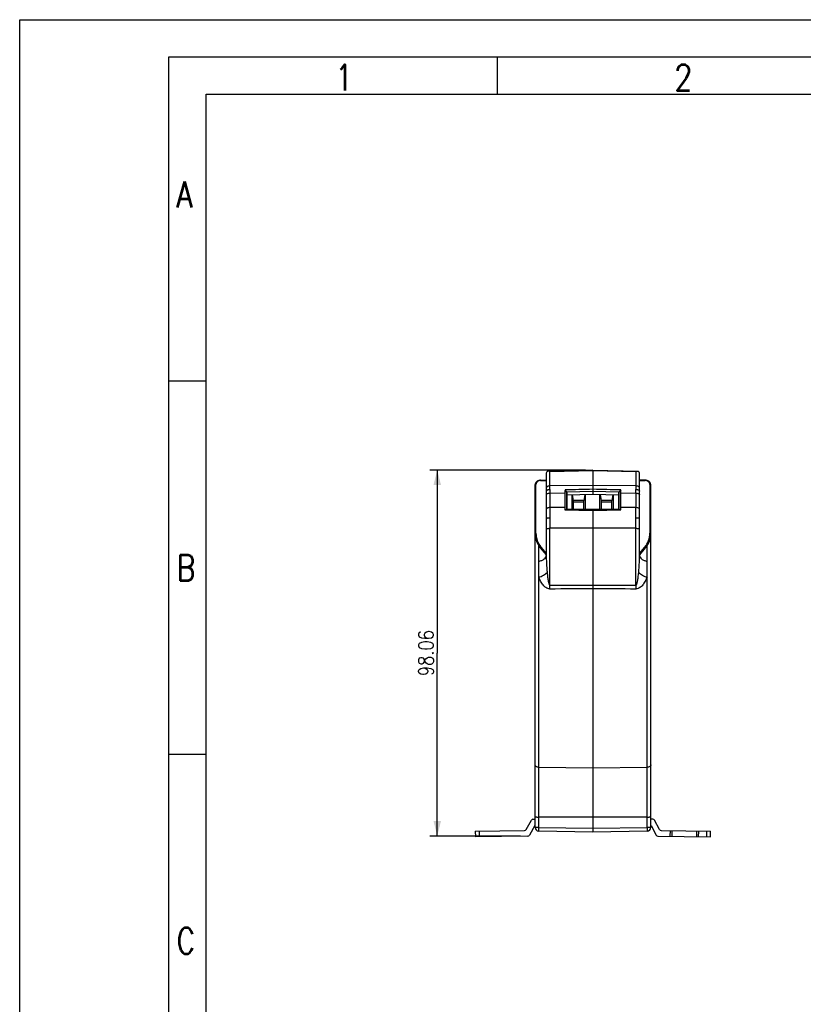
# Model space of a CAD drawing. Header units: millimetres. Extents: x 0 to 210, y 0 to 297.
# Tile 6 of 7: x 0 to 105, y 165 to 297. Entities that reach past the tile are written whole.
import ezdxf

# ---------------------------------------------------------------- set-up
doc = ezdxf.new("R2010")
doc.units = ezdxf.units.MM
doc.header["$LTSCALE"] = 19.36
doc.layers.get('0').update_dxf_attribs({"linetype": 'CONTINUOUS'})
doc.styles.get("Standard").update_dxf_attribs({"font": 'SIMPLEX.SHX', "width": 0.8})
doc.dimstyles.new('DIMSTYLE_2', dxfattribs={"dimtxt": 2, "dimasz": 2, "dimexe": 1, "dimexo": 1, "dimgap": 0.5, "dimtad": 1, "dimlfac": 2, "dimdsep": 46, "dimtxsty": 'Standard', "dimblk": '_FILLED', "dimblk1": '_FILLED', "dimblk2": '_FILLED', "dimcen": 0.09, "dimazin": 2, "dimtp": 0.01, "dimtm": 0.01, "dimtfac": 1, "dimtofl": 0, "dimtmove": 0, "dimatfit": 3, "dimldrblk": '_FILLED', "dimfxl": 0, "dimtolj": 1, "dimarcsym": 0})

# ---------------------------------------------------------------- blocks, each defined once
blk = doc.blocks.new('_FILLED')
at = {"color": 0, "linetype": 'ByBlock'}
blk.add_solid([(0, 0), (-1, 0.25), (-1, -0.25)], dxfattribs=at)
blk = doc.blocks.new('*D3')
at = {"color": 8}
for p, q in [((75.81, 236.63), (54.95, 236.63)), ((55.95, 236.63), (55.95, 212.11)), ((55.95, 187.59), (55.95, 212.11)), ((67.1, 187.59), (54.95, 187.59))]:
    blk.add_line(p, q, dxfattribs=at)
at = {"color": 8, "xscale": 2, "yscale": 2, "zscale": 2}
for p, rotation in [((55.95, 236.63), 90), ((55.95, 187.59), 270)]:
    blk.add_blockref('_FILLED', p, dxfattribs=dict(at, rotation=rotation))
at = {"color": 8, "insert": (53.45, 212.11), "char_height": 2, "width": 8, "attachment_point": 2, "rotation": 90, "line_spacing_factor": 0.9}
blk.add_mtext('98.06', dxfattribs=at)

msp = doc.modelspace()

# ---------------------------------------------------------------- linework, layer by layer
at = {"color": 7}
for p, q in [((0, 0), (0, 297)), ((0, 297), (210, 297)), ((64, 292), (64, 287)), ((25, 10), (25, 287)), ((25, 287), (200, 287)), ((24.9662, 248.5758), (19.9831, 248.5758)), ((76.808, 236.6262), (70.7564, 236.495)), ((76.808, 236.5301), (71.0493, 236.4052)), ((71.0493, 234.5218), (71.0493, 236.4052)), ((76.808, 236.6262), (76.808, 233.3677)), ((76.808, 236.6262), (82.8597, 236.495)), ((82.5668, 236.4052), (76.808, 236.5301)), ((82.5668, 236.4052), (82.5668, 234.5218)), ((69.7945, 235.2781), (69.7739, 235.2774)), ((69.7944, 235.2787), (70.558, 235.2952)), ((69.795, 235.2325), (70.558, 235.249)), ((70.558, 236.1395), (70.558, 225.1968)), ((83.058, 225.1968), (83.058, 236.1395)), ((83.8217, 235.2787), (83.058, 235.2952)), ((83.058, 235.249), (83.8211, 235.2325)), ((69.058, 188.7509), (69.0581, 234.646)), ((69.059, 234.674), (69.0581, 234.646)), ((69.1809, 228.1663), (69.1809, 234.7179)), ((71.0492, 234.056), (71.0493, 234.5218)), ((71.0492, 234.056), (71.0492, 233.5567)), ((76.808, 234.5746), (71.0493, 234.5218)), ((71.0493, 233.5567), (73.0601, 233.5751)), ((73.0601, 233.5751), (73.0587, 231.6167)), ((73.3146, 233.6836), (73.0819, 233.9826)), ((73.3129, 231.4178), (73.3146, 233.6836)), ((76.808, 233.7625), (73.3146, 233.6836)), ((73.3146, 233.6836), (73.3309, 233.2891)), ((82.5668, 234.5218), (76.808, 234.5746)), ((80.3015, 233.6836), (76.808, 233.7625)), ((80.2852, 233.2891), (80.3015, 233.6836)), ((80.5342, 233.9826), (80.3015, 233.6836)), ((80.3015, 233.6836), (80.3032, 231.4178)), ((80.5574, 231.6167), (80.556, 233.5751)), ((80.556, 233.5751), (82.5668, 233.5567)), ((82.5668, 234.5218), (82.5669, 234.056)), ((82.5669, 233.5567), (82.5669, 234.056)), ((84.4352, 234.7179), (84.4352, 228.1663)), ((84.558, 234.6438), (84.558, 234.6432)), ((84.558, 188.7509), (84.558, 234.6432)), ((71.0493, 233.5567), (71.0493, 228.8314)), ((73.3309, 233.2891), (73.3295, 231.4178)), ((76.808, 233.3677), (73.3309, 233.2891)), ((74.008, 231.4115), (74.008, 233.3044)), ((74.0503, 233.3054), (74.183, 232.5495)), ((74.183, 232.5495), (74.183, 231.4167)), ((75.583, 232.5495), (74.183, 232.5495)), ((75.583, 232.3382), (74.183, 232.3382)), ((75.7225, 233.3431), (75.583, 232.5495)), ((75.583, 231.4167), (75.583, 232.5495)), ((75.758, 233.3439), (75.758, 231.3956)), ((80.2852, 233.2891), (76.808, 233.3677)), ((77.758, 231.3947), (77.758, 233.3462)), ((77.7932, 233.3454), (77.933, 232.5495)), ((77.933, 232.5495), (77.933, 231.4167)), ((79.333, 232.5495), (77.933, 232.5495)), ((79.333, 232.3382), (77.933, 232.3382)), ((79.4662, 233.3076), (79.333, 232.5495)), ((79.333, 231.4167), (79.333, 232.5495)), ((79.508, 233.3067), (79.508, 231.4106)), ((80.2866, 231.4178), (80.2852, 233.2891)), ((82.5668, 233.5567), (82.5668, 231.6081)), ((73.0587, 231.6167), (71.0493, 231.6081)), ((73.0664, 231.3028), (73.3129, 231.4178)), ((73.3129, 231.4178), (76.808, 231.3861)), ((74.183, 231.4167), (74.181, 231.4099)), ((74.183, 231.4167), (75.583, 231.4167)), ((75.589, 231.3972), (75.583, 231.4167)), ((76.808, 231.3861), (80.3032, 231.4178)), ((76.808, 231.3861), (76.808, 188.1243)), ((77.933, 231.4167), (77.9268, 231.3963)), ((77.933, 231.4167), (79.333, 231.4167)), ((79.3354, 231.409), (79.333, 231.4167)), ((80.3032, 231.4178), (80.5497, 231.3028)), ((82.5668, 231.6081), (80.5574, 231.6167)), ((82.5668, 221.1966), (82.5668, 231.6081)), ((76.808, 228.8561), (71.0493, 228.8314)), ((71.0493, 221.1966), (71.0493, 228.8314)), ((82.5668, 228.8314), (76.808, 228.8561)), ((69.5493, 188.7509), (69.5493, 226.4988)), ((69.7502, 226.2267), (70.5328, 225.2844)), ((69.8442, 226.3147), (70.558, 225.4483)), ((83.058, 225.4483), (83.7719, 226.3147)), ((83.0833, 225.2844), (83.8659, 226.2267)), ((84.0668, 188.7509), (84.0668, 226.4986)), ((70.5529, 225.284), (70.5328, 225.2844)), ((83.0833, 225.2844), (83.0632, 225.284)), ((71.0493, 221.1966), (76.808, 221.2193)), ((76.808, 221.2193), (82.5668, 221.1966)), ((24.9831, 198.5379), (20, 198.5379)), ((69.5493, 196.802), (76.808, 196.7196)), ((76.808, 196.7196), (84.0668, 196.802)), ((76.808, 190.1243), (69.5493, 190.1339)), ((84.0668, 190.1339), (76.808, 190.1243)), ((67.8663, 188.4653), (68.5661, 189.7277)), ((69.0121, 188.9854), (68.3123, 187.723)), ((68.7803, 189.8565), (69.058, 189.8613)), ((69.5493, 188.7509), (69.058, 188.7509)), ((69.5493, 188.7509), (76.808, 188.6242)), ((76.808, 188.6242), (84.0668, 188.7509)), ((84.558, 188.7509), (84.0668, 188.7509)), ((84.8358, 189.8565), (84.558, 189.8613)), ((84.604, 188.9854), (85.3038, 187.723)), ((85.7498, 188.4653), (85.05, 189.7277)), ((61.0473, 188.2212), (67.652, 188.3365)), ((61.0473, 188.2212), (61.0604, 187.4714)), ((68.098, 187.5942), (61.0604, 187.4714)), ((61.5473, 188.23), (61.5604, 187.4801)), ((76.808, 188.1243), (69.5493, 188.251)), ((84.0668, 188.251), (76.808, 188.1243)), ((85.5181, 187.5942), (92.5557, 187.4714)), ((85.9641, 188.3365), (92.5688, 188.2212)), ((87.1815, 187.5652), (87.1946, 188.3151)), ((87.4314, 187.5608), (87.4445, 188.3107)), ((90.694, 188.254), (90.6809, 187.5041)), ((90.944, 188.2496), (90.9309, 187.4997)), ((92.0557, 187.4801), (92.0688, 188.23)), ((92.5557, 187.4714), (92.5688, 188.2212))]:
    msp.add_line(p, q, dxfattribs=at)
at = {"color": 8}
for p, q in [((20, 5), (20, 292)), ((20, 292), (205, 292))]:
    msp.add_line(p, q, dxfattribs=at)
at = {"color": 7}
for points in [[(69.6328, 235.2593), (69.5594, 235.2406), (69.4868, 235.2153), (69.4159, 235.1832), (69.3478, 235.144), (69.285, 235.0982), (69.229, 235.0465), (69.1802, 234.9893), (69.1394, 234.9285), (69.1069, 234.8654)], [(69.7739, 235.2774), (69.7047, 235.2714), (69.6328, 235.2593)], [(83.9289, 235.2694), (83.8544, 235.2768), (83.8216, 235.2781)], [(84.5037, 234.8801), (84.4704, 234.9407), (84.4302, 234.9977), (84.3834, 235.0504), (84.3308, 235.0983), (84.2729, 235.1411), (84.2104, 235.1785), (84.1442, 235.2101), (84.0747, 235.236), (84.0026, 235.2558), (83.9289, 235.2694)], [(69.1069, 234.8654), (69.0827, 234.8009), (69.0668, 234.7367), (69.059, 234.674)], [(84.558, 234.6438), (84.5565, 234.6835), (84.5473, 234.7502), (84.5295, 234.8163), (84.5037, 234.8801)]]:
    msp.add_lwpolyline(points, dxfattribs=at)
for centre, radius, start, end in [((70.8961, 236.238), 0.3061, 123.76583, 131.29503), ((69.8131, 234.4486), 0.784, 96.011598, 100.606554), ((69.8159, 234.4242), 0.8086, 91.486741, 96.033973), ((83.802, 234.4414), 0.7913, 79.453205, 88.617464), ((72.058, 228.1434), 3, 180, 219.71004), ((81.558, 228.1434), 3, 320.289961, 360), ((-7.2031, 220.9461), 78.2529, 359.816542, 0.183457), ((163.9793, 220.9461), 81.413, 179.823664, 180.176337), ((68.7847, 189.6065), 0.25, 91, 151), ((69.2307, 188.8642), 0.25, 133.754276, 151), ((69.558, 188.7509), 0.5, 180, 269), ((84.058, 188.7509), 0.5, 271, 360), ((84.3854, 188.8642), 0.25, 29, 46.245724), ((84.8314, 189.6065), 0.25, 29, 89), ((67.6476, 188.5865), 0.25, 271, 331), ((68.0937, 187.8442), 0.25, 271, 331), ((85.5224, 187.8442), 0.25, 209, 269), ((85.9685, 188.5865), 0.25, 209, 269)]:
    msp.add_arc(centre, radius, start, end, dxfattribs=at)
for centre, major_axis, ratio, start_param, end_param in [((78.1467, 231.5083), (4.3398, -4.1252), 0.64312314, -2.68551752, -2.59355339), ((378.6629, 234.2668), (477.9672, 6.0968), 0.00982993, 2.25420724, 2.26430347), ((-225.0468, 234.2668), (477.9672, -6.0968), 0.00982993, 0.87728918, 0.88738541), ((75.4694, 231.5083), (4.3398, 4.1252), 0.64312314, -0.54803927, -0.45607513), ((80.6884, 228.4798), (6.5087, -6.2201), 0.64005224, -2.59329464, -2.54758085), ((558.4226, 230.5349), (719.8905, -3.9505), 0.00356514, -2.31066895, -2.30365386), ((-404.8065, 230.5349), (719.8905, 3.9505), 0.00356514, -0.83793879, -0.8309237), ((72.9277, 228.4798), (6.5087, 6.2201), 0.64005224, -0.5940118, -0.54829801)]:
    msp.add_ellipse(centre, major_axis=major_axis, ratio=ratio, start_param=start_param, end_param=end_param, dxfattribs=at)
for points, knots in [([(70.694, 236.468), (70.6486, 236.4282), (70.5795, 236.3223), (70.558, 236.2002), (70.558, 236.1395)], [0, 0, 0, 0, 0.49868659, 1, 1, 1, 1]), ([(71.0493, 236.4052), (71.0011, 236.4311), (70.9073, 236.4738), (70.8045, 236.496), (70.7564, 236.495)], [0, 0, 0, 0, 0.53185438, 1, 1, 1, 1]), ([(82.5668, 236.4052), (82.615, 236.4311), (82.7087, 236.4738), (82.8116, 236.496), (82.8597, 236.495)], [0, 0, 0, 0, 0.53177927, 1, 1, 1, 1]), ([(83.058, 236.1395), (83.058, 236.2068), (83.032, 236.3423), (82.9457, 236.4555), (82.8902, 236.4925)], [0, 0, 0, 0, 0.50240541, 1, 1, 1, 1]), ([(69.6687, 235.2192), (69.6013, 235.2065), (69.4726, 235.1642), (69.313, 235.0487), (69.2055, 234.8953), (69.1815, 234.7756), (69.1809, 234.7179)], [0, 0, 0, 0, 0.27266602, 0.52952902, 0.77083053, 1, 1, 1, 1]), ([(69.7945, 235.2781), (69.7941, 235.2771), (69.7948, 235.2729), (69.7942, 235.2642), (69.7948, 235.25), (69.7948, 235.2389), (69.795, 235.2325)], [0, 0, 0, 0, 0.07129312, 0.2658504, 0.57748907, 1, 1, 1, 1]), ([(83.8211, 235.2325), (83.8213, 235.2389), (83.8213, 235.25), (83.8219, 235.2642), (83.8213, 235.2729), (83.822, 235.2771), (83.8216, 235.2781)], [0, 0, 0, 0, 0.42251092, 0.73414959, 0.92870687, 1, 1, 1, 1]), ([(84.4352, 234.7179), (84.4346, 234.7755), (84.4106, 234.8952), (84.3031, 235.0488), (84.1432, 235.1643), (84.0144, 235.2067), (83.9469, 235.2194)], [0, 0, 0, 0, 0.22879282, 0.47007213, 0.72738401, 1, 1, 1, 1]), ([(69.058, 234.6432), (69.058, 234.6531), (69.0701, 234.6814), (69.1163, 234.7095), (69.1579, 234.7177), (69.1809, 234.7179)], [0, 0, 0, 0, 0.19244023, 0.55474673, 1, 1, 1, 1]), ([(71.0493, 234.5218), (70.9857, 234.5211), (70.8648, 234.5049), (70.7074, 234.4398), (70.5924, 234.3445), (70.558, 234.2551), (70.558, 234.214)], [0, 0, 0, 0, 0.30365203, 0.57437871, 0.80389538, 1, 1, 1, 1]), ([(70.558, 233.7948), (70.558, 233.8301), (70.5858, 233.8861), (70.6457, 233.9399), (70.7073, 233.9785), (70.7807, 234.0106), (70.8945, 234.0446), (70.9866, 234.0554), (71.0493, 234.056)], [0, 0, 0, 0, 0.17708215, 0.28419866, 0.40544295, 0.53977873, 0.68525007, 1, 1, 1, 1]), ([(83.058, 234.214), (83.058, 234.2551), (83.0236, 234.3445), (82.9087, 234.4398), (82.7513, 234.5049), (82.6304, 234.5211), (82.5668, 234.5218)], [0, 0, 0, 0, 0.19610462, 0.42562129, 0.69634797, 1, 1, 1, 1]), ([(82.5668, 234.056), (82.6295, 234.0554), (82.7216, 234.0446), (82.8354, 234.0106), (82.9088, 233.9785), (82.9704, 233.9399), (83.0303, 233.8861), (83.058, 233.8301), (83.058, 233.7948)], [0, 0, 0, 0, 0.31474993, 0.46022127, 0.59455705, 0.71580134, 0.82291785, 1, 1, 1, 1]), ([(84.4352, 234.7179), (84.4509, 234.7178), (84.4978, 234.7125), (84.5575, 234.6778), (84.558, 234.6438)], [0, 0, 0, 0, 0.31495511, 1, 1, 1, 1]), ([(70.558, 233.3454), (70.558, 233.3596), (70.5664, 233.3902), (70.5981, 233.4295), (70.6452, 233.4646), (70.7317, 233.508), (70.8682, 233.5455), (70.986, 233.5562), (71.0493, 233.5567)], [0, 0, 0, 0, 0.07460261, 0.15980275, 0.26161838, 0.38111203, 0.66696118, 1, 1, 1, 1]), ([(82.5668, 233.5567), (82.6301, 233.5562), (82.7479, 233.5455), (82.8844, 233.508), (82.9709, 233.4646), (83.018, 233.4295), (83.0497, 233.3902), (83.058, 233.3596), (83.058, 233.3454)], [0, 0, 0, 0, 0.33303882, 0.61888797, 0.73838162, 0.84019725, 0.92539739, 1, 1, 1, 1]), ([(71.0493, 231.6081), (70.986, 231.6076), (70.8682, 231.5969), (70.7317, 231.5594), (70.6452, 231.5159), (70.5981, 231.4809), (70.5664, 231.4416), (70.558, 231.411), (70.558, 231.3968)], [0, 0, 0, 0, 0.33303882, 0.61888797, 0.73838162, 0.84019725, 0.92539739, 1, 1, 1, 1]), ([(83.058, 231.3968), (83.058, 231.411), (83.0497, 231.4416), (83.018, 231.4809), (82.9709, 231.5159), (82.8844, 231.5594), (82.7479, 231.5969), (82.6301, 231.6076), (82.5668, 231.6081)], [0, 0, 0, 0, 0.07460261, 0.15980275, 0.26161838, 0.38111203, 0.66696118, 1, 1, 1, 1]), ([(70.558, 230.1321), (70.558, 230.1523), (70.5965, 230.1792), (70.6477, 230.1999), (70.7367, 230.2255), (70.8712, 230.2463), (70.9868, 230.2528), (71.0492, 230.253)], [0, 0, 0, 0, 0.11616603, 0.21370718, 0.33604068, 0.64097314, 1, 1, 1, 1]), ([(82.5669, 230.253), (82.6293, 230.2528), (82.7449, 230.2463), (82.8794, 230.2255), (82.9684, 230.1999), (83.0196, 230.1792), (83.058, 230.1523), (83.058, 230.1321)], [0, 0, 0, 0, 0.35902686, 0.66395932, 0.78629282, 0.88383397, 1, 1, 1, 1]), ([(70.558, 228.8052), (70.558, 228.8064), (70.5623, 228.8088), (70.5695, 228.8107), (70.5821, 228.8132), (70.6069, 228.8165), (70.6481, 228.8202), (70.7079, 228.8238), (70.7803, 228.827), (70.8954, 228.8303), (70.9863, 228.8313), (71.0493, 228.8314)], [0, 0, 0, 0, 0.00741999, 0.02363526, 0.04910119, 0.08345921, 0.17689145, 0.29979682, 0.44788756, 0.61684186, 1, 1, 1, 1]), ([(82.5668, 228.8314), (82.6298, 228.8313), (82.7207, 228.8303), (82.8358, 228.827), (82.9082, 228.8238), (82.968, 228.8202), (83.0092, 228.8165), (83.034, 228.8132), (83.0466, 228.8107), (83.0538, 228.8088), (83.058, 228.8064), (83.058, 228.8052)], [0, 0, 0, 0, 0.38315814, 0.55211244, 0.70020318, 0.82310855, 0.91654079, 0.95089881, 0.97636474, 0.99258001, 1, 1, 1, 1]), ([(69.1809, 228.1663), (69.1653, 228.1662), (69.1369, 228.1652), (69.0978, 228.1602), (69.0744, 228.1551), (69.058, 228.1478), (69.058, 228.1434)], [0, 0, 0, 0, 0.36717813, 0.67735103, 0.89644861, 1, 1, 1, 1]), ([(69.1809, 228.1663), (69.1821, 227.8347), (69.2953, 227.1642), (69.6324, 226.5728), (69.8442, 226.3147)], [0, 0, 0, 0, 0.49833186, 1, 1, 1, 1]), ([(83.7719, 226.3147), (83.9835, 226.573), (84.3209, 227.1641), (84.434, 227.8347), (84.4352, 228.1663)], [0, 0, 0, 0, 0.50170245, 1, 1, 1, 1]), ([(84.558, 228.1434), (84.558, 228.1478), (84.5417, 228.1551), (84.5183, 228.1602), (84.4792, 228.1652), (84.4508, 228.1662), (84.4352, 228.1663)], [0, 0, 0, 0, 0.10355139, 0.32264897, 0.63282187, 1, 1, 1, 1]), ([(69.7502, 226.2267), (69.7495, 226.2275), (69.7531, 226.2315), (69.7572, 226.2368), (69.7665, 226.246), (69.7831, 226.2619), (69.8094, 226.2854), (69.8319, 226.3046), (69.8442, 226.3147)], [0, 0, 0, 0, 0.02481334, 0.08803358, 0.18558762, 0.31218896, 0.63075937, 1, 1, 1, 1]), ([(83.7719, 226.3147), (83.7842, 226.3046), (83.8067, 226.2854), (83.833, 226.2619), (83.8496, 226.246), (83.8589, 226.2368), (83.863, 226.2315), (83.8666, 226.2275), (83.8659, 226.2267)], [0, 0, 0, 0, 0.36924064, 0.68781105, 0.81441239, 0.91196642, 0.97518666, 1, 1, 1, 1]), ([(69.5493, 224.4193), (69.6894, 224.4459), (69.9464, 224.5185), (70.2729, 224.6922), (70.4666, 224.8899), (70.5449, 225.0649), (70.558, 225.1536), (70.558, 225.1968)], [0, 0, 0, 0, 0.31334365, 0.58264886, 0.80606913, 0.90503818, 1, 1, 1, 1]), ([(70.558, 225.1968), (70.558, 224.6224), (70.589, 223.8551), (70.6556, 223.0909), (70.6743, 222.8992)], [0, 0, 0, 0, 0.74881885, 1, 1, 1, 1]), ([(82.9418, 222.8992), (82.9605, 223.0909), (83.0271, 223.8551), (83.058, 224.6224), (83.058, 225.1968)], [0, 0, 0, 0, 0.25118214, 1, 1, 1, 1]), ([(83.058, 225.1968), (83.058, 225.1536), (83.0712, 225.065), (83.1494, 224.89), (83.3431, 224.6923), (83.6696, 224.5186), (83.9267, 224.4459), (84.0668, 224.4193)], [0, 0, 0, 0, 0.09494365, 0.1938652, 0.41720724, 0.68658684, 1, 1, 1, 1]), ([(69.5493, 222.2669), (69.7679, 222.3359), (70.0797, 222.4712), (70.4468, 222.702), (70.6056, 222.8315), (70.6743, 222.8992)], [0, 0, 0, 0, 0.52909942, 0.77740015, 1, 1, 1, 1]), ([(71.0493, 220.6955), (70.9505, 220.6944), (70.7578, 220.7294), (70.5147, 220.8689), (70.3096, 221.0401), (70.1259, 221.2445), (69.9584, 221.4763), (69.7518, 221.8147), (69.6259, 222.0844), (69.5493, 222.2669)], [0, 0, 0, 0, 0.12984257, 0.24996106, 0.36471639, 0.47963426, 0.61013678, 0.73996215, 1, 1, 1, 1]), ([(70.6743, 222.8992), (70.6943, 222.6903), (70.7274, 222.3887), (70.7802, 222.0184), (70.8156, 221.8111), (70.8453, 221.6621), (70.8683, 221.5616), (70.8909, 221.4747), (70.9116, 221.4041), (70.9366, 221.3367), (70.9611, 221.2814), (70.9848, 221.234), (71.0174, 221.2049), (71.0384, 221.198), (71.0493, 221.1966)], [0, 0, 0, 0, 0.35451227, 0.51239789, 0.63195716, 0.70986084, 0.76892782, 0.80623907, 0.86146099, 0.89318352, 0.92759211, 0.96386398, 0.98144322, 1, 1, 1, 1]), ([(82.5668, 221.1966), (82.5776, 221.198), (82.5985, 221.205), (82.6309, 221.2339), (82.6549, 221.2811), (82.6795, 221.3365), (82.7049, 221.405), (82.7256, 221.4761), (82.7483, 221.5635), (82.771, 221.663), (82.8006, 221.8114), (82.8358, 222.0176), (82.8887, 222.3881), (82.9218, 222.6899), (82.9418, 222.8992)], [0, 0, 0, 0, 0.01842543, 0.03592159, 0.07204436, 0.10652403, 0.13871427, 0.19527013, 0.23157044, 0.29124943, 0.36780939, 0.48718367, 0.64468987, 1, 1, 1, 1]), ([(84.0668, 222.2669), (83.9904, 222.0845), (83.864, 221.8142), (83.6571, 221.4754), (83.4896, 221.2438), (83.3064, 221.0402), (83.1016, 220.8688), (82.8581, 220.7294), (82.6652, 220.6939), (82.5668, 220.6955)], [0, 0, 0, 0, 0.25985945, 0.39077735, 0.52104266, 0.63483592, 0.74978851, 0.87066974, 1, 1, 1, 1]), ([(82.9418, 222.8992), (83.0105, 222.8315), (83.1693, 222.702), (83.5364, 222.4712), (83.8482, 222.3359), (84.0668, 222.2669)], [0, 0, 0, 0, 0.22260015, 0.47090045, 1, 1, 1, 1]), ([(69.5493, 196.802), (69.4858, 196.8027), (69.3637, 196.819), (69.2039, 196.8867), (69.0891, 196.9908), (69.058, 197.0843), (69.058, 197.1272)], [0, 0, 0, 0, 0.29643057, 0.56757794, 0.79971786, 1, 1, 1, 1]), ([(84.558, 197.1272), (84.558, 197.0843), (84.527, 196.9908), (84.4122, 196.8867), (84.2524, 196.819), (84.1303, 196.8027), (84.0668, 196.802)], [0, 0, 0, 0, 0.20021168, 0.43227141, 0.70347367, 1, 1, 1, 1]), ([(69.058, 190.1714), (69.058, 190.1675), (69.0749, 190.1615), (69.0992, 190.156), (69.1459, 190.1498), (69.2052, 190.1446), (69.2788, 190.14), (69.3948, 190.1353), (69.4863, 190.134), (69.5493, 190.1339)], [0, 0, 0, 0, 0.02369973, 0.08137144, 0.1732432, 0.29644631, 0.44661777, 0.61823463, 1, 1, 1, 1]), ([(84.0668, 190.1339), (84.1298, 190.134), (84.2213, 190.1353), (84.3373, 190.14), (84.4109, 190.1446), (84.4702, 190.1498), (84.5169, 190.156), (84.5412, 190.1615), (84.558, 190.1675), (84.558, 190.1714)], [0, 0, 0, 0, 0.38176855, 0.55338682, 0.70355774, 0.82675946, 0.91862928, 0.97630007, 1, 1, 1, 1]), ([(69.5493, 188.251), (69.5485, 188.251), (69.5487, 188.2559), (69.5474, 188.2615), (69.5472, 188.2743), (69.5465, 188.2904), (69.5462, 188.3115), (69.5458, 188.3476), (69.5456, 188.402), (69.5459, 188.4768), (69.5466, 188.5621), (69.5478, 188.6546), (69.5488, 188.7184), (69.5493, 188.7509)], [0, 0, 0, 0, 0.0051243, 0.01962007, 0.04348934, 0.07658374, 0.11856368, 0.16899883, 0.29335513, 0.44477444, 0.61751404, 0.80518338, 1, 1, 1, 1]), ([(84.0668, 188.7509), (84.0673, 188.7184), (84.0683, 188.6546), (84.0695, 188.5621), (84.0702, 188.4767), (84.0705, 188.4019), (84.0703, 188.3475), (84.0699, 188.3115), (84.0696, 188.2904), (84.0689, 188.2743), (84.0687, 188.2615), (84.0674, 188.2559), (84.0676, 188.251), (84.0668, 188.251)], [0, 0, 0, 0, 0.1948333, 0.38256043, 0.5553432, 0.70675387, 0.83108065, 0.88149426, 0.92344845, 0.95652696, 0.98038765, 0.99487769, 1, 1, 1, 1])]:
    msp.add_open_spline(points, degree=3, knots=knots, dxfattribs=at)
for points in [[(70.7259, 236.4925), (70.736, 236.494), (70.7462, 236.4947), (70.7564, 236.495)], [(82.8902, 236.4925), (82.8801, 236.494), (82.8699, 236.4947), (82.8597, 236.495)], [(76.808, 220.7192), (74.8885, 220.7109), (72.9689, 220.7038), (71.0493, 220.6955)], [(82.5668, 220.6955), (80.6472, 220.7038), (78.7276, 220.7109), (76.808, 220.7192)]]:
    msp.add_open_spline(points, degree=3, dxfattribs=at)

# ---------------------------------------------------------------- texts
at = {"color": 8, "char_height": 3.5, "width": 2.8, "attachment_point": 1, "line_spacing_factor": 0.9}
for s, insert in [('1', (42.2485, 291)), ('2', (87.7284, 291)), ('A', (20.9831, 275.3301)), ('B', (21, 225.2922)), ('C', (21, 175.2922))]:
    msp.add_mtext(s, dxfattribs=dict(at, insert=insert))

# ---------------------------------------------------------------- dimensions: what is measured, and where the dimension line sits
at = {"color": 8}
dim = msp.add_linear_dim(base=(55.9457, 187.5942), p1=(76.808, 236.6262), p2=(68.098, 187.5942), angle=270, dimstyle='DIMSTYLE_2', dxfattribs=at)
dim.commit()
dim.dimension.update_dxf_attribs({"geometry": '*D3', "text_midpoint": (55.9457, 212.1102), "dimtype": 160})

doc.saveas('drawing.dxf')
